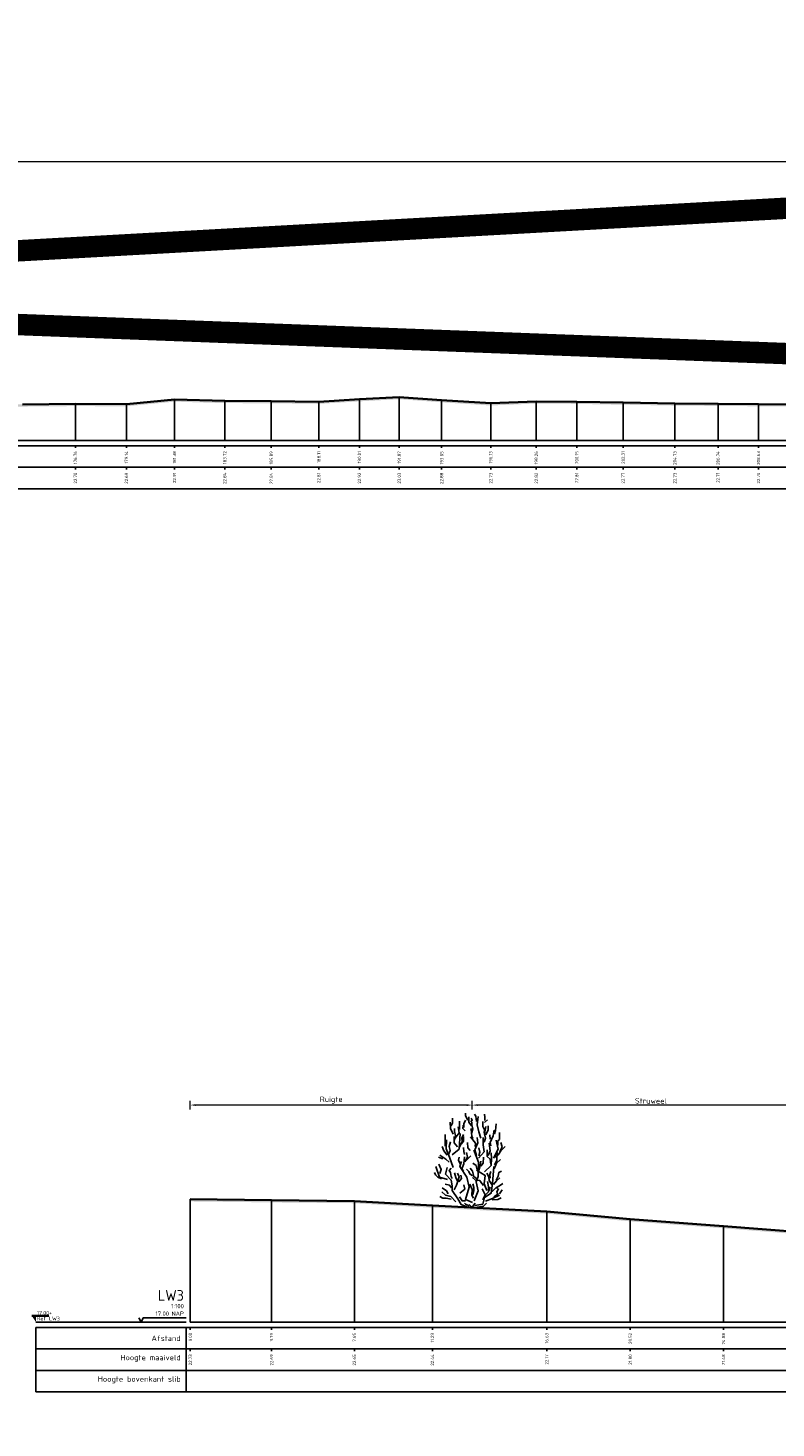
# Model space of a CAD drawing. Header units: metres. Extents: x 173015 to 189682, y 346605 to 348504.
# Tile 185 of 212: x 189054 to 189089, y 348422 to 348487. Entities that reach past the tile are written whole.
import ezdxf
from ezdxf.enums import TextEntityAlignment as Align

# ---------------------------------------------------------------- set-up
doc = ezdxf.new("R2010")
doc.units = ezdxf.units.M
doc.header["$PDMODE"] = 35
doc.header["$PDSIZE"] = 0.075
for name, color, linetype, lineweight in [('B-ME-GR-HEESTER-SD', 252, 'Continuous', 25), ('X-ME-AL-PROFIEL_HUIDIG MAAIVELD-GD', 252, 'Continuous', 0), ('X-XX-AL-DETAIL1-M-B', 252, 'Continuous', 18), ('X-XX-AL-DWARSPROFIEL_PROFIELLIJN MAAIVELD-GD', 8, 'Continuous', 35), ('X-XX-AL-HULPGEOMETRIE-G', 50, 'Continuous', 25)]:
    doc.layers.add(name, color=color, linetype=linetype, lineweight=lineweight)
doc.layers.add('N-WE-OG-HULPLIJN-G', color=50, linetype='Continuous', lineweight=35, plot=False)
doc.layers.add('X-ME-AL-PROFIELRASTER-S', color=7, linetype='Continuous')
doc.styles.add('NLCS-ISO', font='NLCS-ISO.ttf', dxfattribs={"height": 1.8})
doc.styles.add('NLCS-ISO-ANNOTATIVE-T18', font='NLCS-ISO.ttf', dxfattribs={"height": 1.8})
doc.styles.add('NLCS-ISO-M100-T25', font='NLCS-ISO.ttf', dxfattribs={"height": 0.25})
doc.dimstyles.new('NLCS-M100-T25-PIJL_L3_H2', dxfattribs={"dimscale": 0.1, "dimtxt": 2.5, "dimasz": 2.5, "dimexe": 2, "dimexo": 2, "dimgap": 0.7, "dimtad": 1, "dimdec": 3, "dimzin": 0, "dimdsep": 46, "dimtxsty": 'NLCS-ISO-M100-T25', "dimcen": 0, "dimdle": 2, "dimclrd": 256, "dimclre": 256, "dimclrt": 256, "dimazin": 0, "dimtfac": 1, "dimtdec": 3, "dimtofl": 0, "dimtmove": 0, "dimatfit": 3, "dimfxl": 2, "dimfxlon": 1, "dimtfillclr": 256, "dimtolj": 1, "dimtzin": 0, "dimlwd": -1, "dimlwe": -1, "dimarcsym": 0})

# ---------------------------------------------------------------- blocks, each defined once
blk = doc.blocks.new('SAL-PROFIELRASTER_BALK_EIND1-D')
at = {"color": 0, "linetype": 'ByBlock', "lineweight": -2, "flags": 128}
for points in [[(0, 0), (1, 0)], [(0, -2.5), (1, -2.5)], [(0, -12.5), (1, -12.5)]]:
    blk.add_lwpolyline(points, dxfattribs=at)
blk = doc.blocks.new('SAL-PROFIELRASTER_BALK_EIND2-D')
at = {"color": 0, "linetype": 'ByBlock', "lineweight": -2}
blk.add_line((1, -12.5), (0, -12.5), dxfattribs=at)
blk = doc.blocks.new('SAL-PROFIELRASTER_BALK_DATA-D')
at = {"color": 0, "linetype": 'ByBlock', "lineweight": -2}
blk.add_lwpolyline([(0, -3.5), (0, -2.5)], dxfattribs=at)
at = {"color": 0, "linetype": 'ByBlock', "lineweight": -2, "style": 'NLCS-ISO-ANNOTATIVE-T18'}
blk.add_attdef('GETAL', text='', height=1.5, rotation=90, dxfattribs=at).set_placement((0.75, -5), align=Align.RIGHT)
blk = doc.blocks.new('SAL-PROFIELRASTER_AANHAAL-D')
at = {"color": 9, "linetype": 'ByBlock', "lineweight": -2, "flags": 128}
blk.add_lwpolyline([(0, 1), (0, 0)], dxfattribs=at)
blk = doc.blocks.new('*D99')
at = {"layer": 'Defpoints', "color": 0, "transparency": 16777216}
for p in [(188879.757, 348480.973), (189109.712, 348467.567), (188879.757, 348466.087)]:
    blk.add_point(p, dxfattribs=at)
at = {"layer": 'X-XX-AL-DETAIL1-M-B', "transparency": 16777216}
for p, q in [((188879.757, 348480.773), (188879.757, 348481.173)), ((189109.462, 348480.973), (188880.007, 348480.973)), ((189109.712, 348480.773), (189109.712, 348481.173))]:
    blk.add_line(p, q, dxfattribs=at)
for points in [[(188880.007, 348481.014), (188880.007, 348480.931), (188879.757, 348480.973)], [(189109.462, 348481.014), (189109.462, 348480.931), (189109.712, 348480.973)]]:
    blk.add_solid(points, dxfattribs=at)
at = {"layer": 'X-XX-AL-DETAIL1-M-B', "transparency": 16777216, "insert": (188994.108, 348481.205), "char_height": 0.25, "attachment_point": 5, "style": 'NLCS-ISO-M100-T25'}
blk.add_mtext('\\A1;Ruigte', dxfattribs=at)
blk = doc.blocks.new('SAL-PROFIELRASTER-D')
at = {"color": 0, "linetype": 'ByBlock', "lineweight": -2, "flags": 128}
for points in [[(-2, 0), (-72, 0)], [(-24, 2), (-23, 0), (-22, 2), (-2, 2)], [(-72, -12.5), (-72, -2.5)], [(0, -2.5), (-72, -2.5)], [(-2, -12.5), (-2, -2.5)], [(0, -12.5), (-72, -12.5)]]:
    blk.add_lwpolyline(points, dxfattribs=at)
at = {"color": 0, "linetype": 'ByBlock', "lineweight": -2, "style": 'NLCS-ISO-ANNOTATIVE-T18'}
blk.add_text('NAP', height=2, dxfattribs=at).set_placement((-3, 3), align=Align.RIGHT)
blk.add_text('Afstand', height=2.5, dxfattribs=at).set_placement((-4.5, -7.5), align=Align.MIDDLE_RIGHT)
for tag, height, p in [('PROFIELNR', 5, (-3, 10)), ('SCHAAL', 2, (-3, 6.5)), ('NAP', 2, (-9.94, 3))]:
    blk.add_attdef(tag, text='', height=height, dxfattribs=at).set_placement(p, align=Align.RIGHT)
blk = doc.blocks.new('SAL-PROFIELRASTER_BALK-D')
at = {"color": 0, "linetype": 'ByBlock', "lineweight": -2}
for p, q in [((-72, -12.5), (-72, -2.5)), ((-2, -2.5), (-2, -12.5)), ((0, -12.5), (-72, -12.5))]:
    blk.add_line(p, q, dxfattribs=at)
at = {"color": 0, "linetype": 'ByBlock', "lineweight": -2, "style": 'NLCS-ISO-ANNOTATIVE-T18'}
for tag, height, p in [('TITEL1', 2.5, (-4.5, -6.5)), ('TITEL2', 1.5, (-4.5, -9.5))]:
    blk.add_attdef(tag, text='', height=height, dxfattribs=at).set_placement(p, align=Align.MIDDLE_RIGHT)
blk = doc.blocks.new('*D50')
at = {"layer": 'Defpoints', "color": 0, "transparency": 16777216}
for p in [(189061.876, 348436.972), (189061.876, 348421.909), (189075.026, 348421.909)]:
    blk.add_point(p, dxfattribs=at)
at = {"layer": 'X-XX-AL-DETAIL1-M-B', "transparency": 16777216}
for p, q in [((189061.876, 348436.772), (189061.876, 348437.172)), ((189074.776, 348436.972), (189062.126, 348436.972)), ((189075.026, 348436.772), (189075.026, 348437.172))]:
    blk.add_line(p, q, dxfattribs=at)
for points in [[(189062.126, 348437.014), (189062.126, 348436.931), (189061.876, 348436.972)], [(189074.776, 348437.014), (189074.776, 348436.931), (189075.026, 348436.972)]]:
    blk.add_solid(points, dxfattribs=at)
at = {"layer": 'X-XX-AL-DETAIL1-M-B', "transparency": 16777216, "insert": (189068.451, 348437.205), "char_height": 0.25, "attachment_point": 5, "style": 'NLCS-ISO-M100-T25'}
blk.add_mtext('\\A1;Ruigte', dxfattribs=at)
blk = doc.blocks.new('*D51')
at = {"layer": 'Defpoints', "color": 0, "transparency": 16777216}
for p in [(189075.026, 348436.972), (189091.703, 348425.999), (189075.026, 348421.909)]:
    blk.add_point(p, dxfattribs=at)
at = {"layer": 'X-XX-AL-DETAIL1-M-B', "transparency": 16777216}
for p, q in [((189075.026, 348436.772), (189075.026, 348437.172)), ((189091.453, 348436.972), (189075.276, 348436.972)), ((189091.703, 348436.772), (189091.703, 348437.172))]:
    blk.add_line(p, q, dxfattribs=at)
for points in [[(189075.276, 348437.014), (189075.276, 348436.931), (189075.026, 348436.972)], [(189091.453, 348437.014), (189091.453, 348436.931), (189091.703, 348436.972)]]:
    blk.add_solid(points, dxfattribs=at)
at = {"layer": 'X-XX-AL-DETAIL1-M-B', "transparency": 16777216, "insert": (189083.365, 348437.167), "char_height": 0.25, "attachment_point": 5, "style": 'NLCS-ISO-M100-T25'}
blk.add_mtext('\\A1;Struweel', dxfattribs=at)
blk = doc.blocks.new('SGR-HEESTER_S01_E_ZIJ-D')
blk.add_line((-0.166, 0), (0.141, 0))
at = {"flags": 128}
for points in [[(-0.881, 3.429), (-1.01, 3.698), (-1.022, 3.992)], [(-0.975, 3.816), (-0.916, 3.956), (-0.916, 4.168)], [(-0.599, 3.64), (-0.599, 3.886), (-0.599, 4.039)], [(-0.387, 3.734), (-0.387, 3.91), (-0.305, 4.074)], [(-0.2, 4.074), (-0.317, 4.285), (-0.317, 4.402)], [(-0.035, 3.816), (-0.153, 3.992), (-0.153, 4.238)], [(-0.059, 4.003), (0, 4.086), (-0.047, 4.168)], [(-0.012, 3.476), (0.023, 3.663), (-0.023, 3.863), (-0.023, 3.98)], [(0.2, 4.015), (0.164, 4.261), (0.106, 4.367)], [(0.399, 3.241), (0.317, 3.534), (0.235, 3.863), (0.282, 4.25)], [(0.552, 3.487), (0.575, 3.628), (0.493, 3.781), (0.493, 4.015)], [(0.587, 4.062), (0.587, 4.226), (0.575, 4.355)], [(0.575, 3.968), (0.716, 4.097)], [(-1.256, 2.866), (-1.268, 3.112), (-1.256, 3.405)], [(-0.933, 2.465), (-0.604, 2.728), (-0.582, 3.231), (-0.56, 3.45)], [(-0.693, 2.83), (-0.845, 3.03), (-0.845, 3.323)], [(-0.822, 3.147), (-0.775, 3.358), (-0.822, 3.558), (-0.822, 3.687)], [(-0.787, 3.241), (-0.611, 3.487), (-0.658, 3.769)], [(-0.599, 2.819), (-0.47, 3.088), (-0.481, 3.241), (-0.399, 3.405)], [(-0.493, 2.983), (-0.399, 3.1), (-0.399, 3.323)], [(-0.329, 3.581), (-0.434, 3.687), (-0.423, 3.839)], [(0.141, 2.854), (0.153, 3.006), (-0.082, 3.3)], [(0.035, 3.217), (-0.023, 3.335), (-0.047, 3.64), (-0.059, 3.687)], [(0.294, 2.312), (0.557, 2.597), (0.513, 2.925), (0.513, 3.275)], [(0.564, 3.053), (0.622, 3.241), (0.575, 3.44), (0.634, 3.781)], [(0.634, 3.393), (0.751, 3.628), (0.74, 3.816)], [(0.834, 3.194), (0.822, 3.393)], [(0.869, 2.877), (0.834, 3.041), (0.986, 3.346), (1.022, 3.616)], [(1.045, 3.44), (1.092, 3.593), (1.115, 3.91)], [(1.198, 2.912), (1.198, 3.112), (1.268, 3.182), (1.28, 3.511)], [(-1.174, 2.443), (-1.327, 2.643), (-1.397, 2.854)], [(-0.889, 1.874), (-1.064, 2.356), (-1.218, 2.75), (-1.196, 3.166)], [(-1.092, 2.514), (-1.033, 2.666), (-1.08, 2.854), (-1.01, 3.065)], [(-0.352, 2.478), (-0.387, 2.619), (-0.399, 2.807)], [(-0.094, 2.666), (-0.2, 2.783), (-0.211, 3.041)], [(0.097, 0.321), (0.272, 0.78), (0.184, 1.196), (0.272, 1.459), (0.294, 2.115), (0.075, 2.684)], [(0.2, 2.431), (0.129, 2.69), (0.27, 3.03), (0.235, 3.264)], [(0.305, 2.42), (0.364, 2.584), (0.317, 2.783)], [(0.869, 2.021), (0.834, 2.267), (0.693, 2.385), (0.693, 2.69)], [(0.751, 2.431), (0.834, 2.654), (0.787, 3.006)], [(0.995, 2.312), (1.214, 2.728), (1.126, 3.144)], [(1.057, 2.361), (1.233, 2.478), (1.339, 2.654), (1.538, 2.854)], [(1.292, 2.619), (1.397, 2.83), (1.339, 3.041)], [(-1.362, 2.279), (-1.573, 2.361)], [(-1.515, 1.587), (-1.444, 1.775), (-1.55, 2.021)], [(-1.08, 2.115), (-1.233, 2.267), (-1.503, 2.443)], [(-0.564, 2.044), (-0.634, 2.22), (-0.611, 2.361)], [(0.009, 0.233), (-0.319, 0.386), (-0.144, 0.955), (-0.254, 1.415), (-0.582, 1.918), (-0.495, 2.159)], [(-0.399, 1.716), (-0.481, 1.81), (-0.387, 2.044), (-0.352, 2.373)], [(-0.341, 2.138), (-0.223, 2.361), (-0.258, 2.572)], [(-0.294, 2.185), (-0.07, 2.42)], [(0.235, 1.763), (0.188, 1.962), (0.035, 2.068)], [(0.305, 1.728), (0.364, 1.904), (0.411, 2.162)], [(0.411, 1.939), (0.505, 2.068), (0.528, 2.349)], [(0.579, 1.677), (0.885, 1.962), (0.907, 2.29), (0.885, 2.553)], [(1.022, 1.81), (1.139, 2.08), (1.327, 2.244)], [(1.045, 1.997), (1.151, 2.197), (1.162, 2.572)], [(-1.432, 1.34), (-1.597, 1.423), (-1.714, 1.528), (-1.761, 1.634)], [(-1.152, 1.305), (-1.524, 1.415), (-1.7, 1.918)], [(-0.166, 0), (-0.517, 0.145), (-0.67, 0.408), (-0.933, 0.802), (-0.933, 1.021), (-0.977, 1.284), (-1.24, 1.568), (-1.174, 1.874)], [(-0.939, 1.352), (-0.975, 1.458), (-1.01, 1.645), (-1.069, 1.739), (-0.986, 1.833)], [(-0.845, 0.824), (-0.736, 1.043), (-0.604, 1.437), (-0.692, 1.612)], [(-0.693, 1.235), (-0.763, 1.399), (-0.822, 1.622)], [(-0.622, 1.2), (-0.493, 1.364), (-0.528, 1.516)], [(0.012, 1.481), (-0.106, 1.575), (-0.164, 1.692), (-0.258, 1.798)], [(0.27, 1.317), (0.07, 1.446), (0.012, 1.704), (-0.094, 1.833)], [(0.528, 1.035), (0.446, 1.129), (0.352, 1.258), (0.153, 1.282), (0.012, 1.411)], [(0.119, 0.102), (0.491, 0.167), (0.579, 0.474), (0.885, 0.671), (0.951, 1.13), (1.017, 1.918)], [(0.688, 0.802), (0.557, 1.108), (0.601, 1.502), (0.206, 1.743)], [(0.916, 1.082), (0.798, 1.258), (0.775, 1.434), (0.681, 1.61)], [(0.845, 1.376), (0.822, 1.54), (0.869, 1.681)], [(0.998, 1.082), (1.139, 1.247), (1.292, 1.387)], [(1.115, 1.282), (1.209, 1.47), (1.245, 1.645), (1.374, 1.704)], [(-0.758, 0.277), (-0.999, 0.518), (-1.24, 0.583), (-1.415, 0.736)], [(-1.127, 0.637), (-1.198, 0.777), (-1.397, 0.918)], [(-0.963, 0.918), (-1.057, 1.047), (-1.256, 1.094)], [(-0.582, 0.671), (-0.341, 0.868), (-0.385, 1.065)], [(0.059, 0.437), (-0.012, 0.578), (0, 0.848), (-0.117, 1.094)], [(0.023, 0.601), (0.082, 0.777), (0.082, 0.942), (0.023, 1.106)], [(0.493, 0.367), (0.599, 0.59), (0.47, 0.883)], [(0.622, 0.59), (0.763, 0.73), (0.763, 0.977), (0.716, 1.223)], [(0.798, 0.801), (0.845, 0.953)], [(0.928, 0.754), (1.104, 0.918), (1.198, 0.918)], [(1.01, 0.508), (1.198, 0.625), (1.151, 0.719), (1.233, 0.895)], [(1.139, 0.942), (1.28, 1.012), (1.432, 1.118)], [(1.268, 0.637), (1.397, 0.836)], [(-0.975, 0.402), (-1.221, 0.449), (-1.362, 0.449), (-1.503, 0.519)], [(-0.305, 0.32), (-0.47, 0.32), (-0.599, 0.508)], [(-0.141, 0.085), (-0.305, 0.167), (-0.352, 0.214)], [(0, 0), (-0.141, 0.144)], [(-0.023, 0), (0.141, 0.203)], [(0.141, 0), (0.528, 0.062), (0.669, 0.214)], [(0.622, 0.299), (0.951, 0.43), (1.28, 0.583)], [(0.939, 0.367), (1.198, 0.379), (1.35, 0.461)]]:
    blk.add_lwpolyline(points, dxfattribs=at)
blk = doc.blocks.new('SAL-PEILMAAT_INFRACAD_R01-SOD')
blk.add_line((-2, 3), (6, 3))
blk.add_solid([(-2, 3), (0, 3), (0, 0)])
at = {"style": 'NLCS-ISO'}
for tag, p in [('...', (0.4, 3.4)), ('REF', (0.4, 0.8))]:
    blk.add_attdef(tag, p, '', height=1.8, dxfattribs=at)

msp = doc.modelspace()

# ---------------------------------------------------------------- hatches: boundary and pattern name
at = {"layer": 'X-ME-AL-PROFIEL_HUIDIG MAAIVELD-GD'}
h = msp.add_hatch(dxfattribs=at)
h.set_pattern_fill('AGR-MAAIVELD', color=256, scale=0.05, pattern_type=2)
h.set_pattern_definition([(45, (2171.35685, 77.68078), (-0.25000007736, 0.25000007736), []), (45, (2171.32113, 77.7165), (0, 0.50000015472), [0.3535535, -0.3535535]), (45, (2171.28542, 77.7522), (0, 0.50000015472), [0.3535535, -0.3535535]), (45, (2171.2492, 77.78842), (0, 0.50000015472), [0.3535535, -0.3535535]), (45, (2171.214, 77.82363), (0, 0.50000015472), [0.3535535, -0.3535535]), (45, (2171.17828, 77.85935), (0, 0.50000015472), [0.3535535, -0.3535535]), (45, (2171.14256, 77.89506), (0, 0.50000015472), [0.3535535, -0.3535535]), (315, (2171.35685, 77.68078), (0.25000007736, 0.25000007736), []), (315, (2171.39256, 77.7165), (0.50000015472, -1e-16), [0.3535535, -0.3535535]), (315, (2171.42828, 77.7522), (0.50000015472, -1e-16), [0.3535535, -0.3535535]), (315, (2171.4645, 77.78842), (0.50000015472, -1e-16), [0.3535535, -0.3535535]), (315, (2171.4997, 77.82363), (0.50000015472, -1e-16), [0.3535535, -0.3535535]), (315, (2171.53542, 77.85935), (0.50000015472, -1e-16), [0.3535535, -0.3535535]), (315, (2171.57113, 77.89506), (0.50000015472, -1e-16), [0.3535535, -0.3535535])])
h.paths.add_polyline_path([(189222.9899, 348469.0252), (189221.0656, 348469.0292), (189219.7127, 348469.0062), (189217.9877, 348468.9742), (189215.729, 348468.9482), (189213.6326, 348468.9882), (189210.7476, 348468.9452), (189209.0417, 348468.9812), (189207.7439, 348469.0232), (189205.7175, 348468.9682), (189203.7269, 348468.9732), (189202.1759, 348469.0072), (189200.4036, 348468.9552), (189198.1906, 348468.9582), (189196.0627, 348468.9302), (189193.6728, 348468.9312), (189191.2544, 348468.8912), (189189.1828, 348469.0002), (189186.5005, 348468.9922), (189184.031, 348468.9402), (189181.8078, 348468.9622), (189180.0439, 348468.9632), (189178.3774, 348468.9182), (189176.1592, 348468.9292), (189154.4678, 348469.1152), (189145.9764, 348469.2802), (189143.9173, 348469.2132), (189141.8701, 348469.2602), (189139.8888, 348469.3582), (189137.7088, 348469.3282), (189135.6003, 348469.3462), (189133.2681, 348469.4172), (189131.0415, 348469.3472), (189129.2302, 348469.2562), (189113.1569, 348469.2702), (189110.9654, 348469.3082), (189108.4586, 348469.3972), (189106.3951, 348469.3702), (189103.9317, 348469.4802), (189101.6796, 348469.5162), (189099.4914, 348469.4162), (189097.3199, 348469.4002), (189094.7243, 348469.4812), (189092.341, 348469.5252), (189090.6133, 348469.5562), (189088.3818, 348469.5692), (189086.4948, 348469.5822), (189084.485, 348469.6012), (189082.0661, 348469.6402), (189079.91, 348469.6792), (189078.0145, 348469.6952), (189075.8916, 348469.6052), (189073.6019, 348469.7532), (189071.6246, 348469.8992), (189069.7626, 348469.7972), (189067.87, 348469.6802), (189065.6501, 348469.7102), (189063.481, 348469.7142), (189061.1365, 348469.7842), (189058.893, 348469.5672), (189056.5134, 348469.5762), (189054.0526, 348469.5552), (189051.6792, 348469.5752), (189049.3299, 348469.4742), (189047.0279, 348469.5052), (189044.4731, 348469.4102), (189041.949, 348469.4912), (189039.8493, 348469.5482), (189037.4968, 348469.5202), (189034.9808, 348469.5402), (189033.032, 348469.6562), (189031.1139, 348469.5742), (189028.6845, 348469.5822), (189026.4024, 348469.6472), (189023.9314, 348469.7672), (189021.6186, 348469.6032), (189019.4073, 348469.5462), (189017.2386, 348469.6452), (189015.1608, 348469.7302), (189013.1006, 348469.6612), (189010.6372, 348469.7362), (189008.011, 348469.6752), (189005.937, 348469.5882), (189002.8646, 348469.5512), (188997.9831, 348469.4792), (188996.201, 348469.7322), (188994.0404, 348469.6042), (188992.0957, 348469.6772), (188989.9643, 348469.7582), (188988.1482, 348469.7212), (188985.8581, 348469.7122), (188983.4456, 348469.7122), (188981.111, 348469.8112), (188978.971, 348469.7912), (188976.79, 348469.8422), (188974.4816, 348469.9342), (188972.0607, 348469.8202), (188969.8888, 348469.7232), (188967.5178, 348469.7612), (188965.3407, 348469.9372), (188962.992, 348469.8482), (188960.6119, 348469.9422), (188957.9642, 348469.9482), (188955.6635, 348470.0512), (188953.4229, 348469.9602), (188951.271, 348469.9132), (188949.2061, 348469.7742), (188946.8354, 348469.7722), (188944.5882, 348469.7722), (188942.3471, 348469.6172), (188940.5171, 348470.0282), (188938.5878, 348470.0622), (188936.4828, 348470.0922), (188934.4099, 348470.1282), (188932.4844, 348470.2012), (188930.4281, 348470.1372), (188928.1753, 348470.0242), (188926.5866, 348470.0112), (188924.8833, 348470.0002), (188922.9914, 348470.0782), (188921.1189, 348470.0162), (188919.2089, 348469.9682), (188917.5412, 348469.9122), (188915.6232, 348469.7822), (188913.7298, 348469.8702), (188911.7172, 348469.9072), (188909.7232, 348469.9552), (188907.7131, 348469.9772), (188905.8468, 348469.8842), (188903.7038, 348469.9882), (188901.7396, 348469.9522), (188899.8316, 348469.9692), (188898.0455, 348470.0242), (188896.0004, 348470.1502), (188894.1712, 348470.1442), (188892.0369, 348469.9862), (188890.3801, 348470.0832), (188888.8986, 348470.2002), (188887.4793, 348470.2412), (188885.3538, 348470.2462), (188883.4115, 348470.2282), (188881.7839, 348470.2342), (188879.7566, 348470.2272), (188879.7566, 348470.3272), (188881.7839, 348470.3342), (188883.4115, 348470.3282), (188885.3538, 348470.3462), (188887.4793, 348470.3412), (188888.8986, 348470.3002), (188890.3801, 348470.1832), (188892.0369, 348470.0862), (188894.1712, 348470.2442), (188896.0004, 348470.2502), (188898.0455, 348470.1242), (188899.8316, 348470.0692), (188901.7396, 348470.0522), (188903.7038, 348470.0882), (188905.8468, 348469.9842), (188907.7131, 348470.0772), (188909.7232, 348470.0552), (188911.7172, 348470.0072), (188913.7298, 348469.9702), (188915.6232, 348469.8822), (188917.5412, 348470.0122), (188919.2089, 348470.0682), (188921.1189, 348470.1162), (188922.9914, 348470.1782), (188924.8833, 348470.1002), (188926.5866, 348470.1112), (188928.1753, 348470.1242), (188930.4281, 348470.2372), (188932.4844, 348470.3012), (188934.4099, 348470.2282), (188936.4828, 348470.1922), (188938.5878, 348470.1622), (188940.5171, 348470.1282), (188942.3471, 348469.7172), (188944.5882, 348469.8722), (188946.8354, 348469.8722), (188949.2061, 348469.8742), (188951.271, 348470.0132), (188953.4229, 348470.0602), (188955.6635, 348470.1512), (188957.9642, 348470.0482), (188960.6119, 348470.0422), (188962.992, 348469.9482), (188965.3407, 348470.0372), (188967.5178, 348469.8612), (188969.8888, 348469.8232), (188972.0607, 348469.9202), (188974.4816, 348470.0342), (188976.79, 348469.9422), (188978.971, 348469.8912), (188981.111, 348469.9112), (188983.4456, 348469.8122), (188985.8581, 348469.8122), (188988.1482, 348469.8212), (188989.9643, 348469.8582), (188992.0957, 348469.7772), (188994.0404, 348469.7042), (188996.201, 348469.8322), (188997.9831, 348469.5792), (189002.8646, 348469.6512), (189005.937, 348469.6882), (189008.011, 348469.7752), (189010.6372, 348469.8362), (189013.1006, 348469.7612), (189015.1608, 348469.8302), (189017.2386, 348469.7452), (189019.4073, 348469.6462), (189021.6186, 348469.7032), (189023.9314, 348469.8672), (189026.4024, 348469.7472), (189028.6845, 348469.6822), (189031.1139, 348469.6742), (189033.032, 348469.7562), (189034.9808, 348469.6402), (189037.4968, 348469.6202), (189039.8493, 348469.6482), (189041.949, 348469.5912), (189044.4731, 348469.5102), (189047.0279, 348469.6052), (189049.3299, 348469.5742), (189051.6792, 348469.6752), (189054.0526, 348469.6552), (189056.5134, 348469.6762), (189058.893, 348469.6672), (189061.1365, 348469.8842), (189063.481, 348469.8142), (189065.6501, 348469.8102), (189067.87, 348469.7802), (189069.7626, 348469.8972), (189071.6246, 348469.9992), (189073.6019, 348469.8532), (189075.8916, 348469.7052), (189078.0145, 348469.7952), (189079.91, 348469.7792), (189082.0661, 348469.7402), (189084.485, 348469.7012), (189086.4948, 348469.6822), (189088.3818, 348469.6692), (189090.6133, 348469.6562), (189092.341, 348469.6252), (189094.7243, 348469.5812), (189097.3199, 348469.5002), (189099.4914, 348469.5162), (189101.6796, 348469.6162), (189103.9317, 348469.5802), (189106.3951, 348469.4702), (189108.4586, 348469.4972), (189110.9654, 348469.4082), (189113.1569, 348469.3702), (189129.2302, 348469.3562), (189131.0415, 348469.4472), (189133.2681, 348469.5172), (189135.6003, 348469.4462), (189137.7088, 348469.4282), (189139.8888, 348469.4582), (189141.8701, 348469.3602), (189143.9173, 348469.3132), (189145.9764, 348469.3802), (189154.4678, 348469.2152), (189176.1592, 348469.0292), (189178.3774, 348469.0182), (189180.0439, 348469.0632), (189181.8078, 348469.0622), (189184.031, 348469.0402), (189186.5005, 348469.0922), (189189.1828, 348469.1002), (189191.2544, 348468.9912), (189193.6728, 348469.0312), (189196.0627, 348469.0302), (189198.1906, 348469.0582), (189200.4036, 348469.0552), (189202.1759, 348469.1072), (189203.7269, 348469.0732), (189205.7175, 348469.0682), (189207.7439, 348469.1232), (189209.0417, 348469.0812), (189210.7476, 348469.0452), (189213.6326, 348469.0882), (189215.729, 348469.0482), (189217.9877, 348469.0742), (189219.7127, 348469.1062), (189221.0656, 348469.1292), (189222.9899, 348469.1252), (189222.9911, 348469.0252)])
h = msp.add_hatch(dxfattribs=at)
h.set_pattern_fill('AGR-MAAIVELD', color=256, scale=0.05, pattern_type=2)
h.set_pattern_definition([(45, (2349.08703, 143.70814), (-0.25000007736, 0.25000007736), []), (45, (2349.0513, 143.74385), (0, 0.50000015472), [0.3535535, -0.3535535]), (45, (2349.0156, 143.77957), (0, 0.50000015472), [0.3535535, -0.3535535]), (45, (2348.9794, 143.81578), (0, 0.50000015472), [0.3535535, -0.3535535]), (45, (2348.94417, 143.851), (0, 0.50000015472), [0.3535535, -0.3535535]), (45, (2348.90845, 143.8867), (0, 0.50000015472), [0.3535535, -0.3535535]), (45, (2348.87274, 143.92242), (0, 0.50000015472), [0.3535535, -0.3535535]), (315, (2349.08703, 143.70814), (0.25000007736, 0.25000007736), []), (315, (2349.12274, 143.74385), (0.50000015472, -1e-16), [0.3535535, -0.3535535]), (315, (2349.15845, 143.77957), (0.50000015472, -1e-16), [0.3535535, -0.3535535]), (315, (2349.19467, 143.81578), (0.50000015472, -1e-16), [0.3535535, -0.3535535]), (315, (2349.2299, 143.851), (0.50000015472, -1e-16), [0.3535535, -0.3535535]), (315, (2349.2656, 143.8867), (0.50000015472, -1e-16), [0.3535535, -0.3535535]), (315, (2349.3013, 143.92242), (0.50000015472, -1e-16), [0.3535535, -0.3535535])])
h.paths.add_polyline_path([(189122.3732, 348430.0178), (189124.6655, 348430.1388), (189126.465, 348430.4038), (189128.0086, 348430.7788), (189128.5524, 348431.0598), (189131.408, 348431.4338), (189133.9128, 348431.3308), (189137.9491, 348431.2428), (189144.1675, 348430.9378), (189150.1566, 348431.3328), (189152.9745, 348431.0008), (189153.6042, 348430.7738), (189154.2708, 348430.6498), (189155.9524, 348430.4598), (189158.2311, 348430.1288), (189160.0665, 348429.9808), (189162.0973, 348429.7738), (189164.4239, 348429.7608), (189166.6819, 348429.6808), (189168.9508, 348429.6848), (189171.3589, 348429.6508), (189173.6829, 348429.6338), (189176.0299, 348429.5958), (189178.3422, 348429.6228), (189180.442, 348429.6138), (189182.6978, 348429.6288), (189184.9042, 348429.6228), (189187.2027, 348429.6458), (189189.8064, 348429.6518), (189192.181, 348429.7058), (189194.4866, 348429.6358), (189196.4948, 348429.7468), (189198.9828, 348429.9888), (189201.7227, 348430.0508), (189204.2062, 348429.9658), (189206.9425, 348430.0268), (189209.015, 348430.3018), (189211.4144, 348430.3878), (189215.7805, 348430.5138), (189220.946, 348430.6068), (189222.1128, 348430.8148), (189223.184, 348430.9898), (189223.184, 348431.0898), (189222.1128, 348430.9148), (189220.946, 348430.7068), (189215.7805, 348430.6138), (189211.4144, 348430.4878), (189209.015, 348430.4018), (189206.9425, 348430.1268), (189204.2062, 348430.0658), (189201.7227, 348430.1508), (189198.9828, 348430.0888), (189196.4948, 348429.8468), (189194.4866, 348429.7358), (189192.181, 348429.8058), (189189.8064, 348429.7518), (189187.2027, 348429.7458), (189184.9042, 348429.7228), (189182.6978, 348429.7288), (189180.442, 348429.7138), (189178.3422, 348429.7228), (189176.0299, 348429.6958), (189173.6829, 348429.7338), (189171.3589, 348429.7508), (189168.9508, 348429.7848), (189166.6819, 348429.7808), (189164.4239, 348429.8608), (189162.0973, 348429.8738), (189160.0665, 348430.0808), (189158.2311, 348430.2288), (189155.9524, 348430.5598), (189154.2708, 348430.7498), (189153.6042, 348430.8738), (189152.9745, 348431.1008), (189150.1566, 348431.4328), (189144.1675, 348431.0378), (189137.9491, 348431.3428), (189133.9128, 348431.4308), (189131.408, 348431.5338), (189128.5524, 348431.1598), (189128.0086, 348430.8788), (189126.465, 348430.5038), (189124.6655, 348430.2388), (189122.3732, 348430.1178), (189119.9277, 348429.9498), (189117.7287, 348429.8948), (189115.2049, 348429.9128), (189111.6839, 348430.0568), (189108.8183, 348430.2208), (189107.471, 348430.3378), (189104.8955, 348430.4168), (189102.4161, 348430.4768), (189099.42, 348430.6578), (189097.9241, 348430.6998), (189096.131, 348430.8788), (189092.3613, 348430.8818), (189086.7533, 348431.3248), (189082.3996, 348431.6478), (189078.5063, 348432.0088), (189073.1674, 348432.2838), (189069.5293, 348432.4948), (189065.6666, 348432.5318), (189061.8765, 348432.5758), (189061.8765, 348432.4758), (189065.6666, 348432.4318), (189069.5293, 348432.3948), (189073.1674, 348432.1838), (189078.5063, 348431.9088), (189082.3996, 348431.5478), (189086.7533, 348431.2248), (189092.3613, 348430.7818), (189096.131, 348430.7788), (189097.9241, 348430.5998), (189099.42, 348430.5578), (189102.4161, 348430.3768), (189104.8955, 348430.3168), (189107.471, 348430.2378), (189108.8183, 348430.1208), (189111.6839, 348429.9568), (189115.2049, 348429.8128), (189117.7287, 348429.7948), (189119.9277, 348429.8498)])

# ---------------------------------------------------------------- linework, layer by layer
at = {"layer": 'X-XX-AL-DWARSPROFIEL_PROFIELLIJN MAAIVELD-GD'}
for points in [[(189054.0526, 348469.6552), (189056.5134, 348469.6762), (189058.893, 348469.6672), (189061.1365, 348469.8842), (189063.481, 348469.8142), (189065.6501, 348469.8102), (189067.87, 348469.7802), (189069.7626, 348469.8972), (189071.6246, 348469.9992), (189073.6019, 348469.8532), (189075.8916, 348469.7052), (189078.0145, 348469.7952), (189079.91, 348469.7792), (189082.0661, 348469.7402), (189084.485, 348469.7012), (189086.4948, 348469.6822), (189088.3818, 348469.6692), (189090.6133, 348469.6562)], [(189061.8765, 348432.5758), (189065.6666, 348432.5318), (189069.5293, 348432.4948), (189073.1674, 348432.2838), (189078.5063, 348432.0088), (189082.3996, 348431.6478), (189086.7533, 348431.3248), (189092.3613, 348430.8818)]]:
    msp.add_lwpolyline(points, dxfattribs=at)
at = {"layer": 'X-XX-AL-HULPGEOMETRIE-G', "const_width": 1}
msp.add_lwpolyline([(188870.3288, 348466.6546), (189231.9216, 348486.6838), (189231.7016, 348466.6546), (188869.9405, 348480.3343)], dxfattribs=at)

# ---------------------------------------------------------------- block references
at = {"layer": 'B-ME-GR-HEESTER-SD'}
msp.add_blockref('SGR-HEESTER_S01_E_ZIJ-D', (189075.0265, 348432.188), dxfattribs=at)
at = {"layer": 'N-WE-OG-HULPLIJN-G', "xscale": 0.1, "yscale": 0.1, "zscale": 0.1}
msp.add_blockref('SAL-PEILMAAT_INFRACAD_R01-SOD', (189054.6765, 348426.8438), dxfattribs=at).add_auto_attribs({'...': '17.00+', 'REF': 'Ref LW3'})
at = {"layer": 'X-ME-AL-PROFIELRASTER-S'}
for p, yscale in [((189056.5134, 348467.9732), 1.702999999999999), ((189058.893, 348467.9732), 1.693999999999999), ((189061.1365, 348467.9732), 1.911000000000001), ((189063.481, 348467.9732), 1.841000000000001), ((189065.6501, 348467.9732), 1.837), ((189067.87, 348467.9732), 1.806999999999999), ((189069.7626, 348467.9732), 1.923999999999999), ((189071.6246, 348467.9732), 2.026), ((189073.6019, 348467.9732), 1.879999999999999), ((189075.8916, 348467.9732), 1.731999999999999), ((189078.0145, 348467.9732), 1.821999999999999), ((189079.91, 348467.9732), 1.806000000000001), ((189082.0661, 348467.9732), 1.766999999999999), ((189084.485, 348467.9732), 1.728000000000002), ((189086.4948, 348467.9732), 1.709), ((189088.3818, 348467.9732), 1.696000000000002), ((189061.8765, 348426.8438), 5.731999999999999), ((189065.6666, 348426.8438), 5.687999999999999), ((189069.5293, 348426.8438), 5.651), ((189073.1674, 348426.8438), 5.440000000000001), ((189078.5063, 348426.8438), 5.164999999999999), ((189082.3996, 348426.8438), 4.803999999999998), ((189086.7533, 348426.8438), 4.481000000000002)]:
    msp.add_blockref('SAL-PROFIELRASTER_AANHAAL-D', p, dxfattribs=dict(at, yscale=yscale))
at = {"layer": 'X-ME-AL-PROFIELRASTER-S', "yscale": 0.1}
for name, p, xscale, zscale in [('SAL-PROFIELRASTER_BALK_EIND1-D', (188879.7566, 348467.9732), 344.4832157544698, 344.4832157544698), ('SAL-PROFIELRASTER_BALK_EIND2-D', (188879.7566, 348466.9732), 344.4832157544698, 344.4832157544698), ('SAL-PROFIELRASTER_BALK_EIND1-D', (189061.8765, 348426.8438), 162.5575546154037, 162.5575546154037), ('SAL-PROFIELRASTER_BALK_EIND2-D', (189061.8765, 348425.8438), 162.5575546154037, 162.5575546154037), ('SAL-PROFIELRASTER_BALK_EIND2-D', (189061.8765, 348424.8438), 162.5575546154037, 162.5575546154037)]:
    msp.add_blockref(name, p, dxfattribs=dict(at, xscale=xscale, zscale=zscale))
at = {"layer": 'X-ME-AL-PROFIELRASTER-S', "xscale": 0.1, "yscale": 0.1, "zscale": 0.1}
for name, p, values in [('SAL-PROFIELRASTER_BALK_DATA-D', (189056.5134, 348467.9732), {'GETAL': '176.76'}), ('SAL-PROFIELRASTER_BALK_DATA-D', (189058.893, 348467.9732), {'GETAL': '179.14'}), ('SAL-PROFIELRASTER_BALK_DATA-D', (189061.1365, 348467.9732), {'GETAL': '181.38'}), ('SAL-PROFIELRASTER_BALK_DATA-D', (189063.481, 348467.9732), {'GETAL': '183.72'}), ('SAL-PROFIELRASTER_BALK_DATA-D', (189065.6501, 348467.9732), {'GETAL': '185.89'}), ('SAL-PROFIELRASTER_BALK_DATA-D', (189067.87, 348467.9732), {'GETAL': '188.11'}), ('SAL-PROFIELRASTER_BALK_DATA-D', (189069.7626, 348467.9732), {'GETAL': '190.01'}), ('SAL-PROFIELRASTER_BALK_DATA-D', (189071.6246, 348467.9732), {'GETAL': '191.87'}), ('SAL-PROFIELRASTER_BALK_DATA-D', (189073.6019, 348467.9732), {'GETAL': '193.85'}), ('SAL-PROFIELRASTER_BALK_DATA-D', (189075.8916, 348467.9732), {'GETAL': '196.13'}), ('SAL-PROFIELRASTER_BALK_DATA-D', (189078.0145, 348467.9732), {'GETAL': '198.26'}), ('SAL-PROFIELRASTER_BALK_DATA-D', (189079.91, 348467.9732), {'GETAL': '200.15'}), ('SAL-PROFIELRASTER_BALK_DATA-D', (189082.0661, 348467.9732), {'GETAL': '202.31'}), ('SAL-PROFIELRASTER_BALK_DATA-D', (189084.485, 348467.9732), {'GETAL': '204.73'}), ('SAL-PROFIELRASTER_BALK_DATA-D', (189086.4948, 348467.9732), {'GETAL': '206.74'}), ('SAL-PROFIELRASTER_BALK_DATA-D', (189088.3818, 348467.9732), {'GETAL': '208.63'}), ('SAL-PROFIELRASTER_BALK_DATA-D', (189056.5134, 348466.9732), {'GETAL': '22.70'}), ('SAL-PROFIELRASTER_BALK_DATA-D', (189058.893, 348466.9732), {'GETAL': '22.69'}), ('SAL-PROFIELRASTER_BALK_DATA-D', (189061.1365, 348466.9732), {'GETAL': '22.91'}), ('SAL-PROFIELRASTER_BALK_DATA-D', (189063.481, 348466.9732), {'GETAL': '22.84'}), ('SAL-PROFIELRASTER_BALK_DATA-D', (189065.6501, 348466.9732), {'GETAL': '22.84'}), ('SAL-PROFIELRASTER_BALK_DATA-D', (189067.87, 348466.9732), {'GETAL': '22.81'}), ('SAL-PROFIELRASTER_BALK_DATA-D', (189069.7626, 348466.9732), {'GETAL': '22.92'}), ('SAL-PROFIELRASTER_BALK_DATA-D', (189071.6246, 348466.9732), {'GETAL': '23.03'}), ('SAL-PROFIELRASTER_BALK_DATA-D', (189073.6019, 348466.9732), {'GETAL': '22.88'}), ('SAL-PROFIELRASTER_BALK_DATA-D', (189075.8916, 348466.9732), {'GETAL': '22.73'}), ('SAL-PROFIELRASTER_BALK_DATA-D', (189078.0145, 348466.9732), {'GETAL': '22.82'}), ('SAL-PROFIELRASTER_BALK_DATA-D', (189079.91, 348466.9732), {'GETAL': '22.81'}), ('SAL-PROFIELRASTER_BALK_DATA-D', (189082.0661, 348466.9732), {'GETAL': '22.77'}), ('SAL-PROFIELRASTER_BALK_DATA-D', (189084.485, 348466.9732), {'GETAL': '22.73'}), ('SAL-PROFIELRASTER_BALK_DATA-D', (189086.4948, 348466.9732), {'GETAL': '22.71'}), ('SAL-PROFIELRASTER_BALK_DATA-D', (189088.3818, 348466.9732), {'GETAL': '22.70'}), ('SAL-PROFIELRASTER-D', (189061.8765, 348426.8438), {'PROFIELNR': 'LW3', 'SCHAAL': '1:100', 'NAP': '17.00'}), ('SAL-PROFIELRASTER_BALK_DATA-D', (189061.8765, 348426.8438), {'GETAL': '0.00'}), ('SAL-PROFIELRASTER_BALK_DATA-D', (189065.6666, 348426.8438), {'GETAL': '3.79'}), ('SAL-PROFIELRASTER_BALK_DATA-D', (189069.5293, 348426.8438), {'GETAL': '7.65'}), ('SAL-PROFIELRASTER_BALK_DATA-D', (189073.1674, 348426.8438), {'GETAL': '11.29'}), ('SAL-PROFIELRASTER_BALK_DATA-D', (189078.5063, 348426.8438), {'GETAL': '16.63'}), ('SAL-PROFIELRASTER_BALK_DATA-D', (189082.3996, 348426.8438), {'GETAL': '20.52'}), ('SAL-PROFIELRASTER_BALK_DATA-D', (189086.7533, 348426.8438), {'GETAL': '24.88'}), ('SAL-PROFIELRASTER_BALK-D', (189061.8765, 348425.8438), {'TITEL1': 'Hoogte maaiveld'}), ('SAL-PROFIELRASTER_BALK_DATA-D', (189061.8765, 348425.8438), {'GETAL': '22.73'}), ('SAL-PROFIELRASTER_BALK_DATA-D', (189065.6666, 348425.8438), {'GETAL': '22.69'}), ('SAL-PROFIELRASTER_BALK_DATA-D', (189069.5293, 348425.8438), {'GETAL': '22.65'}), ('SAL-PROFIELRASTER_BALK_DATA-D', (189073.1674, 348425.8438), {'GETAL': '22.44'}), ('SAL-PROFIELRASTER_BALK_DATA-D', (189078.5063, 348425.8438), {'GETAL': '22.17'}), ('SAL-PROFIELRASTER_BALK_DATA-D', (189082.3996, 348425.8438), {'GETAL': '21.80'}), ('SAL-PROFIELRASTER_BALK_DATA-D', (189086.7533, 348425.8438), {'GETAL': '21.48'}), ('SAL-PROFIELRASTER_BALK-D', (189061.8765, 348424.8438), {'TITEL1': 'Hoogte bovenkant slib'})]:
    msp.add_blockref(name, p, dxfattribs=at).add_auto_attribs(values)

# ---------------------------------------------------------------- dimensions: what is measured, and where the dimension line sits
at = {"layer": 'X-XX-AL-DETAIL1-M-B'}
for base, p1, p2, text, picture, middle in [((188879.7566, 348480.9727), (189109.712, 348467.5669), (188879.7566, 348466.0874), 'Ruigte', '*D99', (188994.1076, 348480.9727)), ((189061.8765, 348436.9724), (189075.0265, 348421.9086), (189061.8765, 348421.9086), 'Ruigte', '*D50', (189068.4515, 348436.9724)), ((189075.0265, 348436.9724), (189091.7031, 348425.9986), (189075.0265, 348421.9086), 'Struweel', '*D51', (189083.3648, 348436.9724))]:
    dim = msp.add_linear_dim(base=base, p1=p1, p2=p2, text=text, dimstyle='NLCS-M100-T25-PIJL_L3_H2', dxfattribs=at)
    dim.commit()
    dim.dimension.update_dxf_attribs({"geometry": picture, "text_midpoint": middle, "dimtype": 160})

doc.saveas('drawing.dxf')
